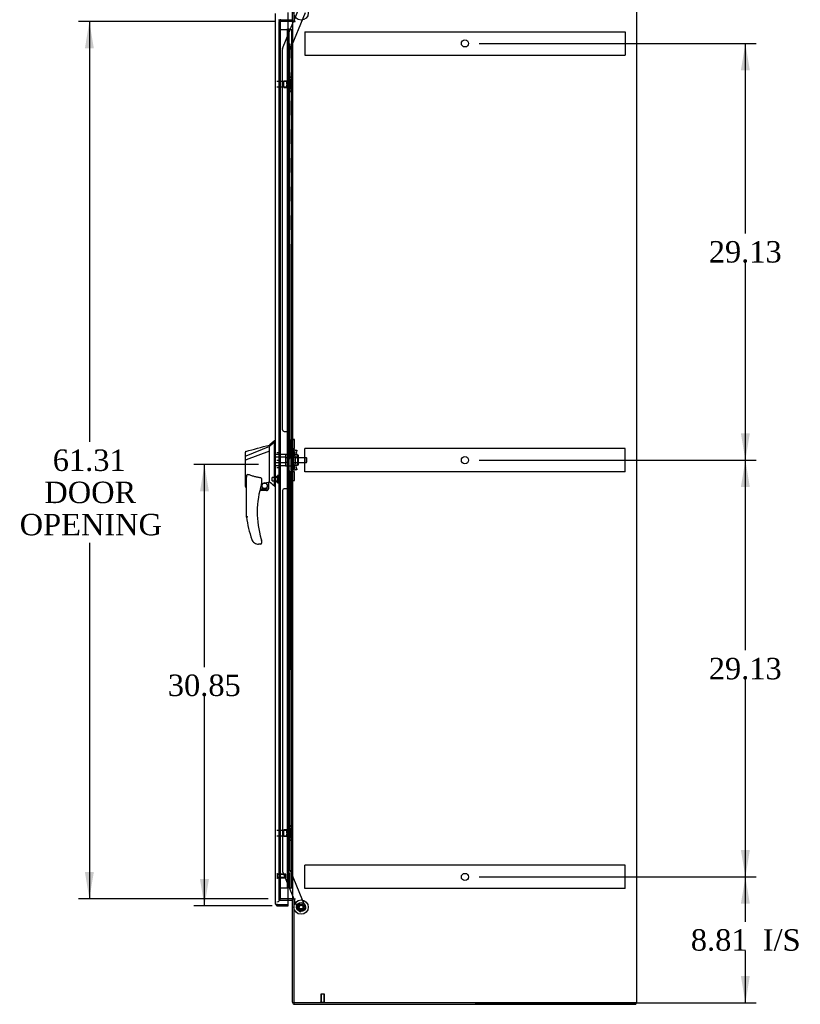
# Model space of a CAD drawing. Header units: inches. Extents: x 1 to 299, y -2 to 199.
# Tile 6 of 9: x 127 to 181, y 63 to 132. Entities that reach past the tile are written whole.
import ezdxf
from ezdxf.enums import TextEntityAlignment as Align
from ezdxf.lldxf.tags import DXFTag

# ---------------------------------------------------------------- set-up
doc = ezdxf.new("R2010")
doc.units = ezdxf.units.IN
doc.header["$MEASUREMENT"] = 0
for name, color, linetype in [('COM53964-2', 7, 'Continuous'), ('COM54746-60', 7, 'Continuous'), ('COM56670-8', 7, 'Continuous'), ('COM70220', 7, 'Continuous'), ('COM70838', 7, 'Continuous'), ('COM70839-3', 7, 'Continuous'), ('COM71199-3', 7, 'Continuous'), ('COM71209-8', 7, 'Continuous'), ('COM71210-8', 7, 'Continuous'), ('Default', 7, 'Continuous'), ('HAN13068', 7, 'Continuous'), ('HAN13068_NUT', 7, 'Continuous'), ('HAN13068_SCREW', 7, 'Continuous'), ('HAN_NUT', 7, 'Continuous'), ('NTS18147', 7, 'Continuous'), ('ROL87452', 7, 'Continuous'), ('RVT17786', 7, 'Continuous'), ('RVT19000', 7, 'Continuous'), ('SPC87322', 7, 'Continuous'), ('STD26122', 7, 'Continuous'), ('STD26258', 7, 'Continuous'), ('WAF25376', 7, 'Continuous'), ('WAM30038', 7, 'Continuous')]:
    doc.layers.add(name, color=color, linetype=linetype)
doc.styles.add('SEACAD_Times_New_Roman', font='times.ttf')
tags = doc.linetypes.add('HIDDEN2', pattern=[0.1875, 0.125, -0.0625]).pattern_tags.tags
tags[6:7] = [DXFTag(74, 4), DXFTag(75, 0), DXFTag(340, '0'), DXFTag(46, 0.0), DXFTag(50, 0.0), DXFTag(44, 0.0), DXFTag(45, 0.0)]
tags[4:5] = [DXFTag(74, 4), DXFTag(75, 0), DXFTag(340, '0'), DXFTag(46, 0.0), DXFTag(50, 0.0), DXFTag(44, 0.0), DXFTag(45, 0.0)]
doc.dimstyles.new('HAMMOND_(STH_-_300x200)', dxfattribs={"dimtxt": 1.5, "dimasz": 1.875, "dimexe": 0.75, "dimexo": 0.75, "dimgap": 0.375, "dimtad": 0, "dimtih": 1, "dimtoh": 1, "dimzin": 0, "dimdsep": 46, "dimtxsty": 'SEACAD_Times_New_Roman', "dimblk1": '_SE_FILLED', "dimblk2": '_SE_FILLED', "dimsah": 1, "dimcen": 0.75, "dimadec": 0, "dimazin": 0, "dimtfac": 0.8, "dimtofl": 0, "dimtmove": 0, "dimatfit": 3, "dimfxl": 1, "dimtolj": 1, "dimtzin": 0, "dimarcsym": 0})

# ---------------------------------------------------------------- blocks, each defined once
blk = doc.blocks.new('SE3')
at = {"layer": 'COM53964-2', "color": 7, "linetype": 'HIDDEN2'}
for p, q in [((146.485, 131.127), (146.485, 130.989)), ((146.485, 131.127), (168.86, 131.127)), ((146.485, 130.989), (146.485, 129.64)), ((168.86, 131.127), (168.86, 130.989)), ((168.86, 130.989), (168.86, 129.64)), ((146.485, 129.64), (146.485, 129.502)), ((146.485, 129.502), (168.86, 129.502)), ((168.86, 129.64), (168.86, 129.502)), ((146.485, 101.859), (146.485, 101.997)), ((168.86, 101.997), (146.485, 101.997)), ((146.485, 100.51), (146.485, 101.859)), ((168.86, 101.859), (168.86, 101.997)), ((168.86, 100.51), (168.86, 101.859)), ((146.485, 100.372), (146.485, 100.51)), ((168.86, 100.372), (168.86, 100.51)), ((168.86, 100.372), (146.485, 100.372)), ((146.485, 72.729), (146.485, 72.867)), ((168.86, 72.867), (146.485, 72.867)), ((146.485, 71.38), (146.485, 72.729)), ((168.86, 72.729), (168.86, 72.867)), ((168.86, 71.38), (168.86, 72.729)), ((146.485, 71.242), (146.485, 71.38)), ((168.86, 71.242), (146.485, 71.242)), ((168.86, 71.242), (168.86, 71.38))]:
    blk.add_line(p, q, dxfattribs=at)
for centre in [(157.672, 130.314), (157.672, 101.184), (157.672, 72.054)]:
    blk.add_circle(centre, 0.25, dxfattribs=at)
at = {"layer": 'COM54746-60', "color": 7, "linetype": 'HIDDEN2'}
for p, q in [((144.722, 131.292), (145.247, 131.292)), ((144.722, 71.292), (144.722, 131.292)), ((145.247, 131.292), (145.272, 131.292)), ((145.264, 131.301), (145.264, 131.327)), ((145.264, 131.327), (145.314, 131.327)), ((145.314, 131.301), (145.264, 131.301)), ((145.272, 71.292), (145.272, 131.292)), ((145.327, 131.292), (145.272, 131.292)), ((145.277, 131.301), (145.277, 71.292)), ((145.314, 131.327), (145.339, 131.327)), ((145.314, 131.301), (145.339, 131.301)), ((145.327, 131.292), (145.368, 131.292)), ((145.327, 130.292), (145.327, 131.292)), ((145.339, 131.327), (145.389, 131.327)), ((145.389, 131.301), (145.339, 131.301)), ((145.368, 131.292), (145.563, 131.292)), ((145.368, 130.292), (145.368, 131.292)), ((145.377, 71.292), (145.377, 131.301)), ((145.389, 131.327), (145.389, 131.301)), ((145.563, 131.292), (145.625, 131.292)), ((145.563, 71.292), (145.563, 131.292)), ((145.272, 130.292), (145.327, 130.292)), ((145.316, 130.292), (145.444, 130.292)), ((145.316, 129.292), (145.316, 130.292)), ((145.413, 129.292), (145.413, 130.292)), ((145.439, 130.292), (145.439, 129.292)), ((145.444, 129.292), (145.444, 130.292)), ((145.272, 129.292), (145.327, 129.292)), ((145.316, 129.292), (145.444, 129.292)), ((145.327, 128.292), (145.327, 129.292)), ((145.368, 128.292), (145.368, 129.292)), ((145.272, 128.292), (145.327, 128.292)), ((145.316, 128.292), (145.444, 128.292)), ((145.316, 127.292), (145.316, 128.292)), ((145.413, 127.292), (145.413, 128.292)), ((145.439, 128.292), (145.439, 127.292)), ((145.444, 127.292), (145.444, 128.292)), ((145.272, 127.292), (145.327, 127.292)), ((145.316, 127.292), (145.444, 127.292)), ((145.327, 126.292), (145.327, 127.292)), ((145.368, 126.292), (145.368, 127.292)), ((145.272, 126.292), (145.327, 126.292)), ((145.316, 126.292), (145.444, 126.292)), ((145.316, 125.292), (145.316, 126.292)), ((145.413, 125.292), (145.413, 126.292)), ((145.439, 126.292), (145.439, 125.292)), ((145.444, 125.292), (145.444, 126.292)), ((145.272, 125.292), (145.327, 125.292)), ((145.316, 125.292), (145.444, 125.292)), ((145.327, 124.292), (145.327, 125.292)), ((145.368, 124.292), (145.368, 125.292)), ((145.272, 124.292), (145.327, 124.292)), ((145.316, 124.292), (145.444, 124.292)), ((145.316, 123.292), (145.316, 124.292)), ((145.413, 123.292), (145.413, 124.292)), ((145.439, 124.292), (145.439, 123.292)), ((145.444, 123.292), (145.444, 124.292)), ((145.272, 123.292), (145.327, 123.292)), ((145.316, 123.292), (145.444, 123.292)), ((145.327, 122.292), (145.327, 123.292)), ((145.368, 122.292), (145.368, 123.292)), ((145.272, 122.292), (145.327, 122.292)), ((145.316, 122.292), (145.444, 122.292)), ((145.316, 121.292), (145.316, 122.292)), ((145.413, 121.292), (145.413, 122.292)), ((145.439, 122.292), (145.439, 121.292)), ((145.444, 121.292), (145.444, 122.292)), ((145.272, 121.292), (145.327, 121.292)), ((145.316, 121.292), (145.444, 121.292)), ((145.327, 120.292), (145.327, 121.292)), ((145.368, 120.292), (145.368, 121.292)), ((145.272, 120.292), (145.327, 120.292)), ((145.316, 120.292), (145.444, 120.292)), ((145.316, 119.292), (145.316, 120.292)), ((145.413, 119.292), (145.413, 120.292)), ((145.439, 120.292), (145.439, 119.292)), ((145.444, 119.292), (145.444, 120.292)), ((145.272, 119.292), (145.327, 119.292)), ((145.316, 119.292), (145.444, 119.292)), ((145.327, 118.292), (145.327, 119.292)), ((145.368, 118.292), (145.368, 119.292)), ((145.272, 118.292), (145.327, 118.292)), ((145.316, 118.292), (145.444, 118.292)), ((145.316, 117.292), (145.316, 118.292)), ((145.413, 117.292), (145.413, 118.292)), ((145.439, 118.292), (145.439, 117.292)), ((145.444, 117.292), (145.444, 118.292)), ((145.272, 117.292), (145.327, 117.292)), ((145.316, 117.292), (145.444, 117.292)), ((145.327, 116.292), (145.327, 117.292)), ((145.368, 116.292), (145.368, 117.292)), ((145.272, 116.292), (145.327, 116.292)), ((145.316, 116.292), (145.444, 116.292)), ((145.316, 115.292), (145.316, 116.292)), ((145.413, 115.292), (145.413, 116.292)), ((145.439, 116.292), (145.439, 115.292)), ((145.444, 115.292), (145.444, 116.292)), ((145.272, 115.292), (145.327, 115.292)), ((145.316, 115.292), (145.444, 115.292)), ((145.327, 114.292), (145.327, 115.292)), ((145.368, 114.292), (145.368, 115.292)), ((145.272, 114.292), (145.327, 114.292)), ((145.316, 114.292), (145.444, 114.292)), ((145.316, 113.292), (145.316, 114.292)), ((145.413, 113.292), (145.413, 114.292)), ((145.439, 114.292), (145.439, 113.292)), ((145.444, 113.292), (145.444, 114.292)), ((145.272, 113.292), (145.327, 113.292)), ((145.316, 113.292), (145.444, 113.292)), ((145.327, 112.292), (145.327, 113.292)), ((145.368, 112.292), (145.368, 113.292)), ((145.272, 112.292), (145.327, 112.292)), ((145.316, 112.292), (145.444, 112.292)), ((145.316, 111.292), (145.316, 112.292)), ((145.413, 111.292), (145.413, 112.292)), ((145.439, 112.292), (145.439, 111.292)), ((145.444, 111.292), (145.444, 112.292)), ((145.272, 111.292), (145.327, 111.292)), ((145.316, 111.292), (145.444, 111.292)), ((145.327, 110.292), (145.327, 111.292)), ((145.368, 110.292), (145.368, 111.292)), ((145.272, 110.292), (145.327, 110.292)), ((145.316, 110.292), (145.444, 110.292)), ((145.316, 109.292), (145.316, 110.292)), ((145.413, 109.292), (145.413, 110.292)), ((145.439, 110.292), (145.439, 109.292)), ((145.444, 109.292), (145.444, 110.292)), ((145.272, 109.292), (145.327, 109.292)), ((145.316, 109.292), (145.444, 109.292)), ((145.327, 108.292), (145.327, 109.292)), ((145.368, 108.292), (145.368, 109.292)), ((145.272, 108.292), (145.327, 108.292)), ((145.316, 108.292), (145.444, 108.292)), ((145.316, 107.292), (145.316, 108.292)), ((145.413, 107.292), (145.413, 108.292)), ((145.439, 108.292), (145.439, 107.292)), ((145.444, 107.292), (145.444, 108.292)), ((145.272, 107.292), (145.327, 107.292)), ((145.316, 107.292), (145.444, 107.292)), ((145.327, 106.292), (145.327, 107.292)), ((145.368, 106.292), (145.368, 107.292)), ((145.272, 106.292), (145.327, 106.292)), ((145.316, 106.292), (145.444, 106.292)), ((145.316, 105.292), (145.316, 106.292)), ((145.413, 105.292), (145.413, 106.292)), ((145.439, 106.292), (145.439, 105.292)), ((145.444, 105.292), (145.444, 106.292)), ((145.272, 105.292), (145.327, 105.292)), ((145.316, 105.292), (145.444, 105.292)), ((145.327, 104.292), (145.327, 105.292)), ((145.368, 104.292), (145.368, 105.292)), ((145.272, 104.292), (145.327, 104.292)), ((145.316, 104.292), (145.444, 104.292)), ((145.316, 103.292), (145.316, 104.292)), ((145.413, 103.292), (145.413, 104.292)), ((145.439, 104.292), (145.439, 103.292)), ((145.444, 103.292), (145.444, 104.292)), ((145.272, 103.292), (145.327, 103.292)), ((145.316, 103.292), (145.444, 103.292)), ((145.327, 102.292), (145.327, 103.292)), ((145.368, 102.292), (145.368, 103.292)), ((145.272, 102.292), (145.327, 102.292)), ((145.316, 102.292), (145.444, 102.292)), ((145.316, 101.292), (145.316, 102.292)), ((145.413, 101.292), (145.413, 102.292)), ((145.439, 102.292), (145.439, 101.292)), ((145.444, 101.292), (145.444, 102.292)), ((145.272, 101.292), (145.327, 101.292)), ((145.316, 101.292), (145.444, 101.292)), ((145.327, 100.292), (145.327, 101.292)), ((145.368, 100.292), (145.368, 101.292)), ((145.272, 100.292), (145.327, 100.292)), ((145.316, 100.292), (145.444, 100.292)), ((145.316, 99.292), (145.316, 100.292)), ((145.413, 99.292), (145.413, 100.292)), ((145.439, 100.292), (145.439, 99.292)), ((145.444, 99.292), (145.444, 100.292)), ((145.272, 99.292), (145.327, 99.292)), ((145.316, 99.292), (145.444, 99.292)), ((145.327, 98.292), (145.327, 99.292)), ((145.368, 98.292), (145.368, 99.292)), ((145.272, 98.292), (145.327, 98.292)), ((145.316, 98.292), (145.444, 98.292)), ((145.316, 97.292), (145.316, 98.292)), ((145.413, 97.292), (145.413, 98.292)), ((145.439, 98.292), (145.439, 97.292)), ((145.444, 97.292), (145.444, 98.292)), ((145.272, 97.292), (145.327, 97.292)), ((145.316, 97.292), (145.444, 97.292)), ((145.327, 96.292), (145.327, 97.292)), ((145.368, 96.292), (145.368, 97.292)), ((145.272, 96.292), (145.327, 96.292)), ((145.316, 96.292), (145.444, 96.292)), ((145.316, 95.292), (145.316, 96.292)), ((145.413, 95.292), (145.413, 96.292)), ((145.439, 96.292), (145.439, 95.292)), ((145.444, 95.292), (145.444, 96.292)), ((145.272, 95.292), (145.327, 95.292)), ((145.316, 95.292), (145.444, 95.292)), ((145.327, 94.292), (145.327, 95.292)), ((145.368, 94.292), (145.368, 95.292)), ((145.272, 94.292), (145.327, 94.292)), ((145.316, 94.292), (145.444, 94.292)), ((145.316, 93.292), (145.316, 94.292)), ((145.413, 93.292), (145.413, 94.292)), ((145.439, 94.292), (145.439, 93.292)), ((145.444, 93.292), (145.444, 94.292)), ((145.272, 93.292), (145.327, 93.292)), ((145.316, 93.292), (145.444, 93.292)), ((145.327, 92.292), (145.327, 93.292)), ((145.368, 92.292), (145.368, 93.292)), ((145.272, 92.292), (145.327, 92.292)), ((145.316, 92.292), (145.444, 92.292)), ((145.316, 91.292), (145.316, 92.292)), ((145.413, 91.292), (145.413, 92.292)), ((145.439, 92.292), (145.439, 91.292)), ((145.444, 91.292), (145.444, 92.292)), ((145.272, 91.292), (145.327, 91.292)), ((145.316, 91.292), (145.444, 91.292)), ((145.327, 90.292), (145.327, 91.292)), ((145.368, 90.292), (145.368, 91.292)), ((145.272, 90.292), (145.327, 90.292)), ((145.316, 90.292), (145.444, 90.292)), ((145.316, 89.292), (145.316, 90.292)), ((145.413, 89.292), (145.413, 90.292)), ((145.439, 90.292), (145.439, 89.292)), ((145.444, 89.292), (145.444, 90.292)), ((145.272, 89.292), (145.327, 89.292)), ((145.316, 89.292), (145.444, 89.292)), ((145.327, 88.292), (145.327, 89.292)), ((145.368, 88.292), (145.368, 89.292)), ((145.272, 88.292), (145.327, 88.292)), ((145.316, 88.292), (145.444, 88.292)), ((145.316, 87.292), (145.316, 88.292)), ((145.413, 87.292), (145.413, 88.292)), ((145.439, 88.292), (145.439, 87.292)), ((145.444, 87.292), (145.444, 88.292)), ((145.272, 87.292), (145.327, 87.292)), ((145.316, 87.292), (145.444, 87.292)), ((145.327, 86.292), (145.327, 87.292)), ((145.368, 86.292), (145.368, 87.292)), ((145.272, 86.292), (145.327, 86.292)), ((145.316, 86.292), (145.444, 86.292)), ((145.316, 85.292), (145.316, 86.292)), ((145.413, 85.292), (145.413, 86.292)), ((145.439, 86.292), (145.439, 85.292)), ((145.444, 85.292), (145.444, 86.292)), ((145.272, 85.292), (145.327, 85.292)), ((145.316, 85.292), (145.444, 85.292)), ((145.327, 84.292), (145.327, 85.292)), ((145.368, 84.292), (145.368, 85.292)), ((145.272, 84.292), (145.327, 84.292)), ((145.316, 84.292), (145.444, 84.292)), ((145.316, 83.292), (145.316, 84.292)), ((145.413, 83.292), (145.413, 84.292)), ((145.439, 84.292), (145.439, 83.292)), ((145.444, 83.292), (145.444, 84.292)), ((145.272, 83.292), (145.327, 83.292)), ((145.316, 83.292), (145.444, 83.292)), ((145.327, 82.292), (145.327, 83.292)), ((145.368, 82.292), (145.368, 83.292)), ((145.272, 82.292), (145.327, 82.292)), ((145.316, 82.292), (145.444, 82.292)), ((145.316, 81.292), (145.316, 82.292)), ((145.413, 81.292), (145.413, 82.292)), ((145.439, 82.292), (145.439, 81.292)), ((145.444, 81.292), (145.444, 82.292)), ((145.272, 81.292), (145.327, 81.292)), ((145.316, 81.292), (145.444, 81.292)), ((145.327, 80.292), (145.327, 81.292)), ((145.368, 80.292), (145.368, 81.292)), ((145.272, 80.292), (145.327, 80.292)), ((145.316, 80.292), (145.444, 80.292)), ((145.316, 79.292), (145.316, 80.292)), ((145.413, 79.292), (145.413, 80.292)), ((145.439, 80.292), (145.439, 79.292)), ((145.444, 79.292), (145.444, 80.292)), ((145.272, 79.292), (145.327, 79.292)), ((145.316, 79.292), (145.444, 79.292)), ((145.327, 78.292), (145.327, 79.292)), ((145.368, 78.292), (145.368, 79.292)), ((145.272, 78.292), (145.327, 78.292)), ((145.316, 78.292), (145.444, 78.292)), ((145.316, 77.292), (145.316, 78.292)), ((145.413, 77.292), (145.413, 78.292)), ((145.439, 78.292), (145.439, 77.292)), ((145.444, 77.292), (145.444, 78.292)), ((145.272, 77.292), (145.327, 77.292)), ((145.316, 77.292), (145.444, 77.292)), ((145.327, 76.292), (145.327, 77.292)), ((145.368, 76.292), (145.368, 77.292)), ((145.272, 76.292), (145.327, 76.292)), ((145.316, 76.292), (145.444, 76.292)), ((145.316, 75.292), (145.316, 76.292)), ((145.413, 75.292), (145.413, 76.292)), ((145.439, 76.292), (145.439, 75.292)), ((145.444, 75.292), (145.444, 76.292)), ((145.272, 75.292), (145.327, 75.292)), ((145.316, 75.292), (145.444, 75.292)), ((145.327, 74.292), (145.327, 75.292)), ((145.368, 74.292), (145.368, 75.292)), ((145.272, 74.292), (145.327, 74.292)), ((145.316, 74.292), (145.444, 74.292)), ((145.316, 73.292), (145.316, 74.292)), ((145.413, 73.292), (145.413, 74.292)), ((145.439, 74.292), (145.439, 73.292)), ((145.444, 73.292), (145.444, 74.292)), ((145.272, 73.292), (145.327, 73.292)), ((145.316, 73.292), (145.444, 73.292)), ((145.327, 72.292), (145.327, 73.292)), ((145.368, 72.292), (145.368, 73.292)), ((145.272, 72.292), (145.327, 72.292)), ((145.316, 71.292), (145.316, 72.292)), ((145.316, 72.292), (145.444, 72.292)), ((145.413, 71.292), (145.413, 72.292)), ((145.439, 72.292), (145.439, 71.292)), ((145.444, 71.292), (145.444, 72.292)), ((144.722, 71.292), (145.247, 71.292)), ((145.247, 71.292), (145.272, 71.292)), ((145.272, 71.292), (145.277, 71.292)), ((145.316, 71.292), (145.277, 71.292)), ((145.439, 71.292), (145.316, 71.292)), ((145.439, 71.292), (145.563, 71.292)), ((145.563, 71.292), (145.625, 71.292))]:
    blk.add_line(p, q, dxfattribs=at)
at = {"layer": 'COM56670-8', "color": 7, "linetype": 'Continuous'}
for p, q in [((145.625, 131.868), (145.625, 135.07)), ((145.577, 131.933), (145.313, 131.933)), ((145.72, 131.868), (145.625, 131.868))]:
    blk.add_line(p, q, dxfattribs=at)
at = {"layer": 'COM56670-8', "color": 7, "linetype": 'HIDDEN2'}
for p, q in [((144.753, 131.989), (144.754, 131.971)), ((145.313, 131.933), (144.801, 131.933))]:
    blk.add_line(p, q, dxfattribs=at)
for radius, start in [(0.143, 177.21316), (0.048, 191.96668)]:
    blk.add_arc((144.801, 131.981), radius, start, 270, dxfattribs=at)
at = {"layer": 'COM56670-8', "color": 7, "linetype": 'Continuous'}
for radius, end in [(0.048, 0), (0.143, 307.79488)]:
    blk.add_arc((145.577, 131.981), radius, 270, end, dxfattribs=at)
at = {"layer": 'COM70220', "color": 7, "linetype": 'HIDDEN2'}
for p, q in [((144.783, 131.758), (144.783, 132.008)), ((144.783, 70.826), (144.783, 131.758)), ((144.783, 70.576), (144.783, 70.826))]:
    blk.add_line(p, q, dxfattribs=at)
blk.add_arc((144.533, 70.576), 0.25, 270, 0, dxfattribs=at)
at = {"layer": 'COM70838', "color": 7, "linetype": 'HIDDEN2'}
for p, q in [((145.515, 102.593), (145.515, 102.629)), ((145.515, 102.629), (145.64, 102.629)), ((145.515, 102.593), (145.515, 101.879)), ((145.64, 102.629), (145.64, 102.593)), ((145.64, 101.934), (145.64, 102.593)), ((145.515, 100.504), (145.515, 101.879)), ((145.515, 101.879), (145.573, 101.879)), ((145.573, 100.504), (145.573, 101.879)), ((145.573, 101.879), (145.698, 101.879)), ((145.698, 100.504), (145.698, 101.879)), ((145.801, 101.879), (145.698, 101.879)), ((145.782, 101.754), (145.801, 101.879)), ((145.801, 101.879), (145.927, 101.879)), ((145.927, 101.879), (145.909, 101.754)), ((145.701, 101.192), (145.782, 101.754)), ((145.782, 100.629), (145.701, 101.192)), ((145.827, 101.192), (145.909, 101.754)), ((145.909, 100.629), (145.827, 101.192)), ((145.573, 100.504), (145.515, 100.504)), ((145.515, 100.504), (145.515, 99.791)), ((145.698, 100.504), (145.573, 100.504)), ((145.64, 99.791), (145.64, 100.477)), ((145.698, 100.504), (145.801, 100.504)), ((145.801, 100.504), (145.782, 100.629)), ((145.927, 100.504), (145.801, 100.504)), ((145.909, 100.629), (145.927, 100.504)), ((145.515, 99.754), (145.515, 99.791)), ((145.64, 99.791), (145.64, 99.754)), ((145.64, 99.754), (145.515, 99.754))]:
    blk.add_line(p, q, dxfattribs=at)
for centre, start, end in [((145.757, 101.934), 180, 208.03984), ((145.757, 100.477), 166.45544, 180)]:
    blk.add_arc(centre, 0.117, start, end, dxfattribs=at)
at = {"layer": 'COM70839-3', "color": 7, "linetype": 'HIDDEN2'}
for p, q in [((145.44, 129.82), (146.539, 132.476)), ((145.713, 131.868), (146.049, 132.679)), ((144.918, 129.948), (145.7, 131.838)), ((144.921, 103.317), (144.909, 129.9)), ((145.453, 101.942), (145.44, 129.82)), ((145.047, 103.192), (145.258, 103.192)), ((145.383, 103.067), (145.383, 102.055)), ((145.383, 100.329), (145.383, 99.316)), ((145.453, 100.441), (145.44, 72.564)), ((145.258, 99.192), (145.047, 99.192)), ((144.921, 99.067), (144.909, 72.483)), ((144.918, 72.436), (145.708, 70.528)), ((145.44, 72.564), (146.539, 69.907)), ((145.72, 70.498), (146.049, 69.704)), ((146.472, 69.744), (146.212, 69.637))]:
    blk.add_line(p, q, dxfattribs=at)
at = {"layer": 'COM70839-3', "color": 7, "linetype": 'Continuous'}
for p, q in [((145.7, 131.838), (145.713, 131.868)), ((145.708, 70.528), (145.72, 70.498))]:
    blk.add_line(p, q, dxfattribs=at)
at = {"layer": 'COM70839-3', "color": 7, "linetype": 'HIDDEN2'}
blk.add_circle((146.22, 69.944), 0.129, dxfattribs=at)
for centre, start, end in [((145.034, 129.901), 157.51549, 180.02749), ((145.046, 103.317), 180.02749, 270.02749), ((145.258, 103.067), 0.02749, 90.02749), ((145.508, 102.055), 180.02749, 243.92361), ((145.508, 100.329), 116.07639, 179.97251), ((145.046, 99.067), 89.97251, 179.97251), ((145.258, 99.317), 269.97251, 359.97251), ((145.034, 72.483), 179.97251, 202.48451), ((146.164, 69.752), 202.48451, 292.48451), ((146.424, 69.86), 292.48451, 22.48451)]:
    blk.add_arc(centre, 0.125, start, end, dxfattribs=at)
at = {"layer": 'COM71199-3', "color": 7, "linetype": 'Continuous'}
for p, q in [((144.438, 70.169), (144.438, 132.415)), ((145.313, 70.121), (145.313, 132.463)), ((144.438, 70.169), (144.438, 70.169)), ((144.438, 70.169), (144.438, 70.169)), ((144.518, 70.121), (144.468, 70.082)), ((144.581, 70.121), (144.468, 70.121)), ((144.518, 70.121), (144.581, 70.121)), ((144.581, 70.121), (144.581, 70.121)), ((144.581, 70.121), (145.313, 70.121)), ((144.581, 70.121), (145.313, 70.121)), ((144.581, 70.026), (145.313, 70.026)), ((145.313, 70.026), (145.313, 70.121))]:
    blk.add_line(p, q, dxfattribs=at)
for start, end in [(180, 180.07617), (180.15607, 217.50359), (217.50359, 270)]:
    blk.add_arc((144.581, 70.169), 0.143, start, end, dxfattribs=at)
blk.add_open_spline([(144.468, 70.121), (144.458, 70.129), (144.451, 70.137), (144.443, 70.149), (144.441, 70.153), (144.439, 70.161), (144.438, 70.165), (144.438, 70.169)], degree=3, knots=[0, 0, 0, 0, 0.5, 0.5, 0.75, 0.75, 1, 1, 1, 1], dxfattribs=at)
at = {"layer": 'COM71209-8', "color": 7, "linetype": 'HIDDEN2'}
for p, q in [((144.658, 70.528), (144.658, 70.433)), ((144.658, 70.433), (145.313, 70.433))]:
    blk.add_line(p, q, dxfattribs=at)
at = {"layer": 'COM71209-8', "color": 7, "linetype": 'Continuous'}
for p, q in [((145.313, 70.433), (145.577, 70.433)), ((145.625, 63.296), (145.625, 70.498)), ((145.72, 70.498), (145.625, 70.498)), ((145.768, 63.153), (169.625, 63.153)), ((169.625, 63.248), (169.625, 63.153))]:
    blk.add_line(p, q, dxfattribs=at)
for centre, radius, start, end in [((145.577, 70.385), 0.143, 52.20512, 90), ((145.577, 70.385), 0.048, 0, 90), ((145.768, 63.296), 0.143, 180, 270)]:
    blk.add_arc(centre, radius, start, end, dxfattribs=at)
at = {"layer": 'COM71209-8', "color": 7, "linetype": 'HIDDEN2'}
blk.add_arc((145.768, 63.296), 0.048, 180, 270, dxfattribs=at)
at = {"layer": 'COM71210-8', "color": 7, "linetype": 'Continuous'}
for p, q in [((145.72, 135.118), (145.72, 131.868)), ((169.685, 63.248), (169.685, 135.118)), ((145.577, 131.838), (145.313, 131.838)), ((145.625, 131.838), (145.577, 131.838)), ((145.625, 131.838), (145.768, 131.838)), ((145.625, 131.838), (145.625, 70.528)), ((145.798, 131.868), (145.72, 131.868)), ((145.768, 131.838), (145.798, 131.838)), ((145.798, 131.838), (145.798, 131.868)), ((145.577, 70.528), (145.313, 70.528)), ((145.625, 70.528), (145.577, 70.528)), ((145.625, 70.528), (145.768, 70.528)), ((145.798, 70.498), (145.72, 70.498)), ((145.72, 70.498), (145.72, 63.248)), ((145.768, 70.528), (145.798, 70.528)), ((145.798, 70.528), (145.798, 70.498)), ((169.542, 63.248), (145.72, 63.248)), ((169.685, 63.248), (169.542, 63.248))]:
    blk.add_line(p, q, dxfattribs=at)
at = {"layer": 'COM71210-8', "color": 7, "linetype": 'HIDDEN2'}
for p, q in [((145.313, 131.838), (144.658, 131.838)), ((144.658, 131.838), (144.658, 70.528)), ((145.313, 70.528), (144.658, 70.528))]:
    blk.add_line(p, q, dxfattribs=at)
at = {"layer": 'HAN13068', "color": 7, "linetype": 'Continuous'}
for p, q in [((144.358, 102.542), (144.003, 102.242)), ((144.438, 102.542), (144.355, 102.542)), ((144.358, 102.542), (144.358, 102.44)), ((144.003, 102.13), (142.368, 101.474)), ((144.003, 102.13), (144.003, 102.242)), ((144.003, 101.983), (144.003, 102.13)), ((144.003, 101.889), (144.003, 101.983)), ((144.003, 101.816), (144.003, 101.889)), ((144.358, 102.381), (144.358, 102.44)), ((144.358, 102.294), (144.358, 102.381)), ((144.358, 99.804), (144.358, 102.294)), ((142.323, 101.449), (142.323, 101.746)), ((142.323, 101.471), (142.323, 101.492)), ((142.323, 101.215), (142.323, 101.449)), ((142.323, 99.342), (142.323, 101.215)), ((142.377, 101.212), (142.379, 101.213)), ((144.003, 101.816), (142.379, 101.213)), ((144.003, 99.931), (144.003, 101.816)), ((142.403, 97.209), (142.403, 99.88)), ((143.463, 99.799), (143.463, 99.536)), ((144.003, 99.784), (144.003, 99.931)), ((144.358, 99.399), (144.358, 99.804)), ((142.397, 99.284), (142.403, 99.285)), ((143.364, 99.192), (143.938, 99.192)), ((143.463, 99.549), (143.59, 99.579)), ((143.673, 99.598), (143.908, 99.653)), ((143.938, 99.656), (144.003, 99.672)), ((143.938, 99.656), (143.938, 99.657)), ((143.938, 99.657), (143.938, 99.192)), ((144.003, 99.672), (144.003, 99.784)), ((144.358, 99.374), (144.358, 99.399)), ((144.358, 99.372), (144.438, 99.372)), ((143.813, 99.067), (143.333, 99.067)), ((142.966, 95.407), (142.964, 95.405)), ((143.403, 95.317), (143.248, 95.317)), ((143.463, 95.555), (143.463, 95.377))]:
    blk.add_line(p, q, dxfattribs=at)
at = {"layer": 'HAN13068', "color": 7, "linetype": 'HIDDEN2'}
for p, q in [((145.14, 101.587), (144.438, 101.587)), ((145.14, 101.392), (144.438, 101.392)), ((145.14, 101.587), (145.14, 101.392)), ((145.14, 101.392), (145.14, 100.992)), ((145.265, 101.352), (145.14, 101.352)), ((145.265, 101.352), (145.265, 101.192)), ((145.265, 101.192), (145.265, 101.032)), ((146.6, 101.352), (145.64, 101.352)), ((146.6, 101.032), (146.6, 101.352)), ((146.63, 101.322), (146.6, 101.352)), ((146.63, 101.062), (146.63, 101.322)), ((145.14, 100.992), (144.438, 100.992)), ((145.14, 100.796), (144.438, 100.796)), ((145.265, 101.032), (145.14, 101.032)), ((145.14, 100.992), (145.14, 100.796)), ((145.64, 101.032), (146.6, 101.032)), ((146.6, 101.032), (146.63, 101.062)), ((144.563, 100.016), (144.438, 100.016)), ((144.438, 99.691), (144.563, 99.691))]:
    blk.add_line(p, q, dxfattribs=at)
at = {"layer": 'HAN13068', "color": 7, "linetype": 'Continuous'}
blk.add_circle((143.677, 99.396), 0.188, dxfattribs=at)
for centre, radius, start, end in [((-161.917, 1240.925), 1179.062, 284.955175, 285.038073), ((142.383, 101.746), 0.06, 105.82399, 180.00016), ((142.368, 101.573), 0.361, 262.90649, 271.52325), ((149.567, 97.545), 6.417, 162.10501, 197.01016), ((143.403, 99.536), 0.06, 342.10501, 0), ((143.677, 99.396), 0.202, 115.2676, 90.89564), ((143.415, 100.523), 0.961, 280.53162, 285.63162), ((143.813, 99.192), 0.125, 310.5358, 346.11346), ((143.813, 99.192), 0.125, 346.11346, 0), ((107.592, 56.226), 56.686, 49.56494, 50.03473), ((143.813, 99.192), 0.125, 270, 310.5358), ((149.743, 98.144), 7.4, 187.26095, 199.71455), ((143.248, 95.817), 0.5, 199.71455, 235.43766), ((143.248, 95.817), 0.5, 235.43766, 270), ((143.403, 95.377), 0.06, 270, 0), ((143.403, 95.555), 0.06, 0, 17.89499)]:
    blk.add_arc(centre, radius, start, end, dxfattribs=at)
blk.add_ellipse((142.383, 99.342), major_axis=(0.06, 0), ratio=0.999979, start_param=3.141468, end_param=4.950188, dxfattribs=at)
blk.add_open_spline([(144.358, 102.44), (144.24, 102.337), (144.121, 102.233), (144.003, 102.13)], degree=3, dxfattribs=at)
for points, knots in [([(142.368, 101.474), (142.355, 101.473), (142.343, 101.469), (142.327, 101.46), (142.323, 101.455), (142.323, 101.449)], [0, 0, 0, 0, 0.5, 0.5, 1, 1, 1, 1]), ([(142.403, 99.88), (142.403, 99.937), (142.407, 99.994), (142.422, 100.08), (142.428, 100.108), (142.442, 100.149), (142.448, 100.163), (142.461, 100.181), (142.465, 100.186), (142.478, 100.194), (142.486, 100.195), (142.493, 100.192)], [0, 0, 0, 0, 0.5, 0.5, 0.75, 0.75, 0.875, 0.875, 0.9375, 0.9375, 1, 1, 1, 1]), ([(143.403, 99.954), (143.325, 99.964), (143.247, 99.977), (143.093, 100.007), (143.016, 100.024), (142.864, 100.063), (142.788, 100.085), (142.639, 100.135), (142.566, 100.162), (142.493, 100.192)], [0, 0, 0, 0, 0.25, 0.25, 0.5, 0.5, 0.75, 0.75, 1, 1, 1, 1]), ([(143.403, 99.954), (143.407, 99.953), (143.411, 99.952), (143.417, 99.948), (143.42, 99.945), (143.428, 99.937), (143.432, 99.931), (143.439, 99.918), (143.442, 99.911), (143.447, 99.898), (143.45, 99.891), (143.456, 99.87), (143.458, 99.856), (143.461, 99.835), (143.462, 99.827), (143.463, 99.813), (143.463, 99.806), (143.463, 99.799)], [0, 0, 0, 0, 0.0625, 0.0625, 0.125, 0.125, 0.25, 0.25, 0.375, 0.375, 0.5, 0.5, 0.75, 0.75, 0.875, 0.875, 1, 1, 1, 1]), ([(143.908, 99.653), (143.912, 99.654), (143.916, 99.655), (143.923, 99.656), (143.926, 99.657), (143.935, 99.658), (143.938, 99.658), (143.938, 99.657)], [0, 0, 0, 0, 0.25, 0.25, 0.5, 0.5, 1, 1, 1, 1]), ([(142.493, 97.215), (142.487, 97.215), (142.481, 97.214), (142.47, 97.213), (142.464, 97.213), (142.448, 97.212), (142.438, 97.211), (142.425, 97.211), (142.421, 97.21), (142.415, 97.21), (142.412, 97.21), (142.408, 97.209), (142.406, 97.209), (142.404, 97.209), (142.403, 97.209), (142.403, 97.209)], [0, 0, 0, 0, 0.125, 0.125, 0.25, 0.25, 0.5, 0.5, 0.625, 0.625, 0.75, 0.75, 0.875, 0.875, 1, 1, 1, 1]), ([(143.43, 95.668), (143.436, 95.651), (143.441, 95.633), (143.449, 95.608), (143.452, 95.6), (143.456, 95.588), (143.457, 95.584), (143.458, 95.578), (143.459, 95.577), (143.46, 95.574), (143.46, 95.574), (143.46, 95.574)], [0, 0, 0, 0, 0.5, 0.5, 0.75, 0.75, 0.875, 0.875, 0.9375, 0.9375, 1, 1, 1, 1])]:
    blk.add_open_spline(points, degree=3, knots=knots, dxfattribs=at)
at = {"layer": 'HAN13068_NUT', "color": 7, "linetype": 'HIDDEN2'}
for p, q in [((145.965, 101.576), (145.64, 101.576)), ((145.965, 101.384), (145.64, 101.384)), ((145.965, 101.576), (145.965, 101.48)), ((146.015, 101.524), (145.965, 101.524)), ((145.965, 101.48), (145.965, 101.384)), ((145.965, 101.384), (145.965, 101.192)), ((145.965, 101.192), (145.965, 101)), ((146.045, 100.889), (146.045, 101.494)), ((145.965, 101), (145.64, 101)), ((145.965, 100.808), (145.64, 100.808)), ((145.965, 101), (145.965, 100.904)), ((145.965, 100.904), (145.965, 100.808)), ((145.965, 100.859), (146.015, 100.859))]:
    blk.add_line(p, q, dxfattribs=at)
for centre, start, end in [((146.015, 101.494), 0, 90), ((146.015, 100.889), 270, 0)]:
    blk.add_arc(centre, 0.03, start, end, dxfattribs=at)
at = {"layer": 'HAN13068_SCREW', "color": 7, "linetype": 'HIDDEN2'}
for p, q in [((144.188, 99.738), (144.188, 99.97)), ((144.563, 99.97), (144.188, 99.97)), ((144.563, 99.591), (144.563, 100.116)), ((144.633, 100.116), (144.563, 100.116)), ((144.633, 99.591), (144.633, 100.116)), ((144.77, 100.046), (144.633, 100.046)), ((144.77, 99.854), (144.633, 99.854)), ((144.77, 99.854), (144.77, 100.046)), ((144.77, 99.661), (144.77, 99.854)), ((144.188, 99.738), (144.563, 99.738)), ((144.563, 99.591), (144.633, 99.591)), ((144.77, 99.661), (144.633, 99.661))]:
    blk.add_line(p, q, dxfattribs=at)
at = {"layer": 'HAN_NUT', "color": 7, "linetype": 'HIDDEN2'}
for p, q in [((144.533, 101.722), (144.748, 101.722)), ((144.533, 101.192), (144.748, 101.192)), ((144.748, 101.192), (144.748, 101.722)), ((144.748, 100.662), (144.748, 101.192)), ((144.533, 100.662), (144.748, 100.662))]:
    blk.add_line(p, q, dxfattribs=at)
at = {"layer": 'NTS18147', "color": 7, "linetype": 'HIDDEN2'}
for p, q in [((145.003, 127.243), (145.003, 127.683)), ((145.441, 127.683), (145.003, 127.683)), ((145.441, 127.958), (145.441, 127.963)), ((145.504, 127.963), (145.441, 127.963)), ((145.441, 127.958), (145.441, 127.77)), ((145.441, 127.958), (145.504, 127.958)), ((145.441, 127.77), (145.441, 127.652)), ((145.504, 127.77), (145.441, 127.77)), ((145.441, 127.652), (145.441, 127.274)), ((145.441, 127.652), (145.504, 127.652)), ((145.504, 127.958), (145.504, 127.963)), ((145.504, 127.652), (145.504, 127.77)), ((145.566, 127.809), (145.566, 127.864)), ((145.003, 127.243), (145.441, 127.243)), ((145.441, 127.274), (145.441, 127.156)), ((145.504, 127.274), (145.441, 127.274)), ((145.441, 127.156), (145.441, 126.968)), ((145.441, 127.156), (145.504, 127.156)), ((145.441, 126.968), (145.441, 126.963)), ((145.504, 126.968), (145.441, 126.968)), ((145.441, 126.963), (145.504, 126.963)), ((145.504, 127.156), (145.504, 127.274)), ((145.504, 126.968), (145.504, 126.963)), ((145.566, 127.062), (145.566, 127.117)), ((145.003, 74.901), (145.003, 75.341)), ((145.441, 75.341), (145.003, 75.341)), ((145.441, 75.616), (145.441, 75.621)), ((145.504, 75.621), (145.441, 75.621)), ((145.441, 75.616), (145.441, 75.428)), ((145.441, 75.616), (145.504, 75.616)), ((145.441, 75.428), (145.441, 75.31)), ((145.504, 75.428), (145.441, 75.428)), ((145.441, 75.31), (145.441, 74.932)), ((145.441, 75.31), (145.504, 75.31)), ((145.504, 75.616), (145.504, 75.621)), ((145.504, 75.31), (145.504, 75.428)), ((145.566, 75.467), (145.566, 75.522)), ((145.003, 74.901), (145.441, 74.901)), ((145.441, 74.932), (145.441, 74.814)), ((145.504, 74.932), (145.441, 74.932)), ((145.441, 74.814), (145.441, 74.626)), ((145.441, 74.814), (145.504, 74.814)), ((145.441, 74.626), (145.441, 74.621)), ((145.504, 74.626), (145.441, 74.626)), ((145.441, 74.621), (145.504, 74.621)), ((145.504, 74.814), (145.504, 74.932)), ((145.504, 74.626), (145.504, 74.621)), ((145.566, 74.72), (145.566, 74.775))]:
    blk.add_line(p, q, dxfattribs=at)
for centre in [(145.248, 127.463), (145.248, 75.121)]:
    blk.add_arc(centre, 0.318, 323.63381, 36.36619, dxfattribs=at)
for centre, start_param, end_param in [((145.248, 127.864), 2.506883, 3.776302), ((145.248, 127.809), 2.506883, 3.141593), ((145.248, 127.117), 3.141593, 3.776302), ((145.248, 127.062), 2.506883, 3.776302), ((145.248, 75.522), 2.506883, 3.776302), ((145.248, 75.467), 2.506883, 3.141593), ((145.248, 74.775), 3.141593, 3.776302), ((145.248, 74.72), 2.506883, 3.776302)]:
    blk.add_ellipse(centre, major_axis=(-0.318, 0), ratio=0.5, start_param=start_param, end_param=end_param, dxfattribs=at)
at = {"layer": 'ROL87452', "color": 7, "linetype": 'HIDDEN2'}
for centre, radius in [((146.22, 132.44), 0.5), ((146.22, 69.944), 0.5), ((146.22, 69.944), 0.206)]:
    blk.add_circle(centre, radius, dxfattribs=at)
at = {"layer": 'RVT17786', "color": 7, "linetype": 'HIDDEN2'}
blk.add_circle((146.22, 69.944), 0.217, dxfattribs=at)
at = {"layer": 'RVT19000', "color": 7, "linetype": 'HIDDEN2'}
for p, q in [((145.64, 102.629), (145.64, 102.63)), ((145.753, 102.63), (145.64, 102.63)), ((145.753, 102.005), (145.753, 102.63)), ((145.303, 102.177), (145.303, 102.458)), ((145.515, 102.458), (145.303, 102.458)), ((145.303, 102.177), (145.515, 102.177)), ((145.64, 102.512), (145.515, 102.512)), ((145.515, 102.122), (145.64, 102.122)), ((145.64, 102.005), (145.753, 102.005)), ((145.303, 99.926), (145.303, 100.207)), ((145.515, 100.207), (145.303, 100.207)), ((145.303, 99.926), (145.515, 99.926)), ((145.64, 100.261), (145.515, 100.261)), ((145.515, 99.871), (145.64, 99.871)), ((145.753, 100.379), (145.64, 100.379)), ((145.753, 99.754), (145.753, 100.379)), ((145.64, 99.754), (145.64, 99.754)), ((145.64, 99.754), (145.753, 99.754))]:
    blk.add_line(p, q, dxfattribs=at)
at = {"layer": 'SPC87322', "color": 7, "linetype": 'HIDDEN2'}
for p, q in [((145.515, 101.584), (145.14, 101.584)), ((145.64, 101.429), (145.515, 101.429)), ((145.64, 101.419), (145.515, 101.419)), ((145.14, 100.799), (145.515, 100.799)), ((145.64, 100.964), (145.515, 100.964)), ((145.64, 100.954), (145.515, 100.954))]:
    blk.add_line(p, q, dxfattribs=at)
at = {"layer": 'STD26122', "color": 7, "linetype": 'HIDDEN2'}
for p, q in [((145.498, 127.648), (144.533, 127.648)), ((145.498, 127.278), (145.498, 127.648)), ((145.533, 127.613), (145.498, 127.648)), ((145.533, 127.313), (145.533, 127.613)), ((144.533, 127.278), (145.498, 127.278)), ((145.498, 127.278), (145.533, 127.313)), ((145.498, 75.306), (144.533, 75.306)), ((145.498, 75.306), (145.498, 74.936)), ((145.533, 75.271), (145.498, 75.306)), ((145.533, 74.971), (145.533, 75.271)), ((144.533, 74.936), (145.498, 74.936)), ((145.498, 74.936), (145.533, 74.971))]:
    blk.add_line(p, q, dxfattribs=at)
at = {"layer": 'STD26258', "color": 7, "linetype": 'HIDDEN2'}
for p, q in [((144.564, 72.277), (144.533, 72.277)), ((144.564, 71.965), (144.564, 72.277)), ((144.533, 71.965), (144.564, 71.965)), ((145.158, 72.246), (144.564, 72.246)), ((145.158, 72.215), (144.564, 72.215)), ((145.158, 72.027), (144.564, 72.027)), ((144.564, 71.996), (145.158, 71.996)), ((145.158, 71.996), (145.158, 72.246)), ((147.845, 63.873), (147.595, 63.873)), ((147.595, 63.873), (147.595, 63.279)), ((147.626, 63.873), (147.626, 63.279)), ((147.814, 63.873), (147.814, 63.279)), ((147.845, 63.279), (147.845, 63.873)), ((147.876, 63.279), (147.564, 63.279)), ((147.564, 63.279), (147.564, 63.248)), ((147.876, 63.248), (147.876, 63.279))]:
    blk.add_line(p, q, dxfattribs=at)
at = {"layer": 'WAF25376', "color": 7, "linetype": 'HIDDEN2'}
for radius in [0.315, 0.14]:
    blk.add_circle((146.22, 69.944), radius, dxfattribs=at)
at = {"layer": 'WAM30038', "color": 7, "linetype": 'HIDDEN2'}
for p, q in [((145.228, 127.637), (145.228, 127.691)), ((145.273, 127.665), (145.228, 127.637)), ((145.228, 127.612), (145.273, 127.64)), ((145.228, 127.637), (145.244, 127.624)), ((145.228, 127.48), (145.228, 127.612)), ((145.273, 127.48), (145.228, 127.48)), ((145.228, 127.314), (145.228, 127.445)), ((145.228, 127.445), (145.273, 127.445)), ((145.244, 127.624), (145.283, 127.649)), ((145.292, 127.088), (145.292, 127.838)), ((145.316, 127.838), (145.292, 127.838)), ((145.316, 127.088), (145.316, 127.838)), ((145.273, 127.286), (145.228, 127.314)), ((145.244, 127.302), (145.228, 127.289)), ((145.228, 127.235), (145.228, 127.289)), ((145.228, 127.289), (145.273, 127.261)), ((145.282, 127.278), (145.244, 127.302)), ((145.292, 127.088), (145.316, 127.088)), ((145.228, 75.295), (145.228, 75.349)), ((145.273, 75.323), (145.228, 75.295)), ((145.228, 75.27), (145.273, 75.298)), ((145.228, 75.295), (145.244, 75.282)), ((145.228, 75.138), (145.228, 75.27)), ((145.273, 75.138), (145.228, 75.138)), ((145.228, 74.972), (145.228, 75.103)), ((145.228, 75.103), (145.273, 75.103)), ((145.244, 75.282), (145.283, 75.307)), ((145.292, 75.496), (145.292, 74.746)), ((145.316, 75.496), (145.292, 75.496)), ((145.316, 75.496), (145.316, 74.746)), ((145.273, 74.944), (145.228, 74.972)), ((145.244, 74.96), (145.228, 74.947)), ((145.228, 74.893), (145.228, 74.947)), ((145.228, 74.947), (145.273, 74.919)), ((145.282, 74.936), (145.244, 74.96)), ((145.292, 74.746), (145.316, 74.746))]:
    blk.add_line(p, q, dxfattribs=at)
for centre, radius, start, end in [((144.707, 128.366), 0.85, 311.70584, 313.44931), ((145.274, 127.462), 0.0181, 1.77183, 93.07302), ((145.274, 127.464), 0.0182, 267.1609, 357.99424), ((144.705, 126.557), 0.854, 46.55474, 48.29011), ((144.707, 76.024), 0.85, 311.70584, 313.44931), ((145.274, 75.12), 0.0181, 1.77183, 93.07302), ((145.274, 75.122), 0.0182, 267.1609, 357.99424), ((144.705, 74.215), 0.854, 46.55474, 48.29011)]:
    blk.add_arc(centre, radius, start, end, dxfattribs=at)
for points, knots in [([(145.228, 127.691), (145.241, 127.703), (145.254, 127.714), (145.266, 127.726), (145.269, 127.727), (145.271, 127.729), (145.273, 127.731)], [0, 0, 0, 0, 0.858552, 0.858552, 0.858552, 1, 1, 1, 1]), ([(145.286, 127.67), (145.286, 127.67), (145.286, 127.67), (145.281, 127.67), (145.277, 127.668), (145.273, 127.665)], [0.4389304, 0.4389304, 0.4389304, 0.4389304, 0.5, 0.5, 1, 1, 1, 1]), ([(145.273, 127.64), (145.275, 127.642), (145.277, 127.643), (145.281, 127.647), (145.283, 127.649), (145.287, 127.653), (145.289, 127.656), (145.291, 127.66), (145.292, 127.663), (145.292, 127.665)], [0, 0, 0, 0, 0.25, 0.25, 0.5, 0.5, 0.75, 0.75, 1, 1, 1, 1]), ([(145.273, 127.195), (145.271, 127.197), (145.269, 127.198), (145.266, 127.2), (145.254, 127.212), (145.241, 127.223), (145.228, 127.235)], [0, 0, 0, 0, 0.141448, 0.141448, 0.141448, 1, 1, 1, 1]), ([(145.292, 127.261), (145.292, 127.263), (145.291, 127.265), (145.289, 127.27), (145.287, 127.273), (145.281, 127.279), (145.277, 127.283), (145.273, 127.286)], [0, 0, 0, 0, 0.25, 0.25, 0.5, 0.5, 1, 1, 1, 1]), ([(145.273, 127.261), (145.275, 127.26), (145.277, 127.258), (145.281, 127.257), (145.283, 127.256), (145.286, 127.256), (145.286, 127.256), (145.286, 127.256)], [0, 0, 0, 0, 0.25, 0.25, 0.5, 0.5, 0.5626015, 0.5626015, 0.5626015, 0.5626015]), ([(145.228, 75.349), (145.241, 75.361), (145.254, 75.372), (145.267, 75.384), (145.269, 75.385), (145.271, 75.387), (145.273, 75.389)], [0, 0, 0, 0, 0.858552, 0.858552, 0.858552, 1, 1, 1, 1]), ([(145.286, 75.328), (145.286, 75.328), (145.286, 75.328), (145.281, 75.328), (145.277, 75.326), (145.273, 75.323)], [0.4389304, 0.4389304, 0.4389304, 0.4389304, 0.5, 0.5, 1, 1, 1, 1]), ([(145.273, 75.298), (145.275, 75.3), (145.277, 75.301), (145.281, 75.305), (145.283, 75.307), (145.287, 75.311), (145.289, 75.314), (145.291, 75.318), (145.292, 75.321), (145.292, 75.323)], [0, 0, 0, 0, 0.25, 0.25, 0.5, 0.5, 0.75, 0.75, 1, 1, 1, 1]), ([(145.273, 74.853), (145.271, 74.855), (145.269, 74.856), (145.267, 74.858), (145.254, 74.87), (145.241, 74.881), (145.228, 74.893)], [0, 0, 0, 0, 0.141448, 0.141448, 0.141448, 1, 1, 1, 1]), ([(145.292, 74.919), (145.292, 74.921), (145.291, 74.923), (145.289, 74.928), (145.287, 74.931), (145.281, 74.937), (145.277, 74.941), (145.273, 74.944)], [0, 0, 0, 0, 0.25, 0.25, 0.5, 0.5, 1, 1, 1, 1]), ([(145.273, 74.919), (145.275, 74.918), (145.277, 74.916), (145.281, 74.915), (145.283, 74.914), (145.286, 74.914), (145.286, 74.914), (145.286, 74.914)], [0, 0, 0, 0, 0.25, 0.25, 0.5, 0.5, 0.5626015, 0.5626015, 0.5626015, 0.5626015])]:
    blk.add_open_spline(points, degree=3, knots=knots, dxfattribs=at)
blk = doc.blocks.new('DMBLK5267')
at = {"layer": 'Default', "linetype": 'Continuous'}
for points in [[(177.583, 70.179), (177.271, 72.054), (176.958, 70.179)], [(177.583, 65.123), (176.958, 65.123), (177.271, 63.248)]]:
    blk.add_hatch(color=7, dxfattribs=at).paths.add_polyline_path(points)
at = {"layer": 'Default', "color": 7, "linetype": 'Continuous'}
for p, q in [((158.672, 72.054), (178.021, 72.054)), ((177.271, 68.926), (177.271, 72.054)), ((177.271, 63.248), (177.271, 66.901)), ((158.381, 63.248), (178.021, 63.248))]:
    blk.add_line(p, q, dxfattribs=at)
at = {"layer": 'Default', "color": 7, "linetype": 'Continuous', "style": 'SEACAD_Times_New_Roman'}
for s, p in [('8.81', (173.458, 68.401)), ('I/S', (178.489, 68.401))]:
    blk.add_text(s, height=1.5, dxfattribs=at).set_placement(p, align=Align.TOP_LEFT)
blk = doc.blocks.new('_SE_FILLED')
at = {"color": 0}
blk.add_line((0, 0), (-1, 0), dxfattribs=at)
blk.add_solid([(0, 0), (-1, -0.1665), (-1, 0.1665), (0, 0)], dxfattribs=at)
blk = doc.blocks.new('DMBLK5268')
at = {"layer": 'Default', "linetype": 'Continuous'}
for points in [[(177.583, 99.309), (177.271, 101.184), (176.958, 99.309)], [(177.583, 73.929), (176.958, 73.929), (177.271, 72.054)]]:
    blk.add_hatch(color=7, dxfattribs=at).paths.add_polyline_path(points)
at = {"layer": 'Default', "color": 7, "linetype": 'Continuous'}
for p, q in [((158.672, 101.184), (178.021, 101.184)), ((177.271, 87.894), (177.271, 101.184)), ((177.271, 72.054), (177.271, 85.869)), ((158.672, 72.054), (178.021, 72.054))]:
    blk.add_line(p, q, dxfattribs=at)
at = {"layer": 'Default', "color": 7, "linetype": 'Continuous', "style": 'SEACAD_Times_New_Roman'}
blk.add_text('29.13', height=1.5, dxfattribs=at).set_placement((174.712, 87.369), align=Align.TOP_LEFT)
blk = doc.blocks.new('DMBLK5269')
at = {"layer": 'Default', "linetype": 'Continuous'}
for points in [[(177.583, 128.439), (177.271, 130.314), (176.958, 128.439)], [(177.583, 103.059), (176.958, 103.059), (177.271, 101.184)]]:
    blk.add_hatch(color=7, dxfattribs=at).paths.add_polyline_path(points)
at = {"layer": 'Default', "color": 7, "linetype": 'Continuous'}
for p, q in [((158.672, 130.314), (178.021, 130.314)), ((177.271, 117.024), (177.271, 130.314)), ((177.271, 101.184), (177.271, 114.999)), ((158.672, 101.184), (178.021, 101.184))]:
    blk.add_line(p, q, dxfattribs=at)
at = {"layer": 'Default', "color": 7, "linetype": 'Continuous', "style": 'SEACAD_Times_New_Roman'}
blk.add_text('29.13', height=1.5, dxfattribs=at).set_placement((174.712, 116.499), align=Align.TOP_LEFT)
blk = doc.blocks.new('DMBLK5285')
at = {"layer": 'Default', "linetype": 'Continuous'}
for points in [[(131.11, 129.963), (131.735, 129.963), (131.422, 131.838)], [(131.11, 72.403), (131.422, 70.528), (131.735, 72.403)]]:
    blk.add_hatch(color=7, dxfattribs=at).paths.add_polyline_path(points)
at = {"layer": 'Default', "color": 7, "linetype": 'Continuous'}
for p, q in [((144.367, 131.838), (130.672, 131.838)), ((131.422, 131.838), (131.422, 102.458)), ((131.422, 95.408), (131.422, 70.528)), ((143.908, 70.528), (130.672, 70.528))]:
    blk.add_line(p, q, dxfattribs=at)
at = {"layer": 'Default', "color": 7, "linetype": 'Continuous', "style": 'SEACAD_Times_New_Roman'}
for s, p in [('61.31', (128.863, 101.933)), ('DOOR', (128.276, 99.683)), ('OPENING', (126.553, 97.433))]:
    blk.add_text(s, height=1.5, dxfattribs=at).set_placement(p, align=Align.TOP_LEFT)
blk = doc.blocks.new('DMBLK5286')
at = {"layer": 'Default', "linetype": 'Continuous'}
for points in [[(139.153, 98.999), (139.778, 98.999), (139.465, 100.874)], [(139.153, 71.901), (139.465, 70.026), (139.778, 71.901)]]:
    blk.add_hatch(color=7, dxfattribs=at).paths.add_polyline_path(points)
at = {"layer": 'Default', "color": 7, "linetype": 'Continuous'}
for p, q in [((143.253, 100.874), (138.715, 100.874)), ((139.465, 86.725), (139.465, 100.874)), ((139.465, 70.026), (139.465, 84.7)), ((144.197, 70.026), (138.715, 70.026))]:
    blk.add_line(p, q, dxfattribs=at)
at = {"layer": 'Default', "color": 7, "linetype": 'Continuous', "style": 'SEACAD_Times_New_Roman'}
blk.add_text('30.85', height=1.5, dxfattribs=at).set_placement((136.906, 86.2), align=Align.TOP_LEFT)

msp = doc.modelspace()

# ---------------------------------------------------------------- block references
at = {"layer": 'Default'}
msp.add_blockref('SE3', (0, 0), dxfattribs=at)

# ---------------------------------------------------------------- dimensions: what is measured, and where the dimension line sits
at = {"layer": 'Default', "color": 7, "linetype": 'Continuous'}
for base, p1, p2, text, picture, middle, dimtype in [((131.422, 70.528), (145.117, 131.838), (145.577, 70.528), '\\A1;<>\\PDOOR\\XOPENING', 'DMBLK5285', (131.422, 101.183), 160), ((177.271, 101.184), (157.922, 101.184), (157.922, 130.314), '\\A1;<>', 'DMBLK5269', (177.271, 115.749), 161), ((177.271, 72.054), (157.922, 72.054), (157.922, 101.184), '\\A1;<>', 'DMBLK5268', (177.271, 86.619), 161), ((139.465, 100.874), (144.947, 70.026), (144.003, 100.874), '\\A1;<>', 'DMBLK5286', (139.465, 85.45), 160), ((177.271, 72.054), (157.631, 63.248), (157.922, 72.054), '\\A1;<> I/S', 'DMBLK5267', (177.271, 67.651), 160)]:
    dim = msp.add_linear_dim(base=base, p1=p1, p2=p2, angle=90, text=text, dimstyle='HAMMOND_(STH_-_300x200)', dxfattribs=at)
    dim.commit()
    dim.dimension.update_dxf_attribs({"geometry": picture, "text_midpoint": middle, "dimtype": dimtype})

doc.saveas('drawing.dxf')
